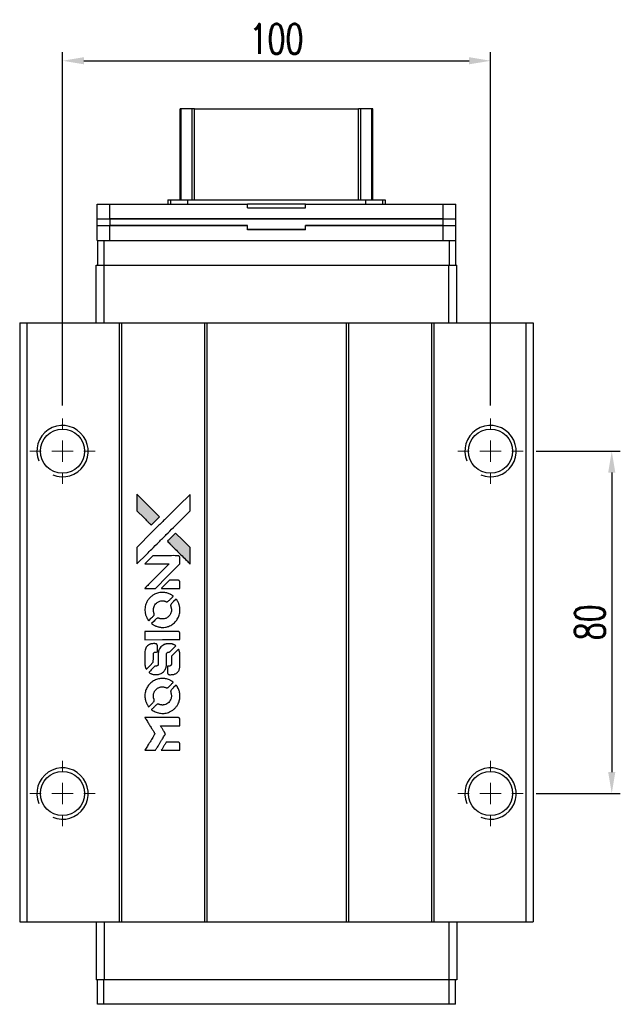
# Model space of a CAD drawing. Header units: millimetres. Extents: x 740 to 1274, y 165 to 624.
# Tile 2 of 3: x 771 to 912, y 394 to 624. Entities that reach past the tile are written whole.
import ezdxf

# ---------------------------------------------------------------- set-up
doc = ezdxf.new("R2010")
doc.units = ezdxf.units.MM
doc.header["$LTSCALE"] = 2
doc.header["$PDSIZE"] = -1
doc.layers.add('DIM', color=4, linetype='Continuous')
doc.styles.add('DIM-7', font='SIMPLEX.shx', dxfattribs={"width": 0.7, "bigfont": 'chineset.shx'})
doc.dimstyles.new('CNS', dxfattribs={"dimtxt": 3.5, "dimasz": 2.5, "dimexe": 1, "dimexo": 1.5, "dimgap": 0.09, "dimtad": 0, "dimdsep": 46, "dimtxsty": 'DIM-7', "dimcen": 0.09, "dimclrd": 1, "dimclre": 1, "dimclrt": 4, "dimadec": 0, "dimazin": 0, "dimtfac": 1, "dimtix": 1, "dimtmove": 2, "dimatfit": 3, "dimfxl": 1, "dimtvp": 0.971429, "dimtolj": 1, "dimarcsym": 0})

# ---------------------------------------------------------------- blocks, each defined once
blk = doc.blocks.new('SW_CENTERMARKSYMBOL_3')
at = {"color": 0, "linetype": 'Continuous', "lineweight": 18}
for p, q in [((0, 5), (0, 7.65)), ((0, 0), (0, 2.5)), ((-5, 0), (-7.65, 0)), ((0, 0), (-2.5, 0)), ((0, 0), (0, -2.5)), ((0, 0), (2.5, 0)), ((5, 0), (7.65, 0)), ((0, -5), (0, -7.65))]:
    blk.add_line(p, q, dxfattribs=at)
blk = doc.blocks.new('SW_CENTERMARKSYMBOL_4')
at = {"color": 0, "linetype": 'Continuous', "lineweight": 18}
for p, q in [((0, 5), (0, 7.65)), ((0, 0), (0, 2.5)), ((-5, 0), (-7.65, 0)), ((0, 0), (-2.5, 0)), ((0, 0), (0, -2.5)), ((0, 0), (2.5, 0)), ((5, 0), (7.65, 0)), ((0, -5), (0, -7.65))]:
    blk.add_line(p, q, dxfattribs=at)
blk = doc.blocks.new('SW_CENTERMARKSYMBOL_5')
at = {"color": 0, "linetype": 'Continuous', "lineweight": 18}
for p, q in [((0, 5), (0, 7.65)), ((0, 0), (0, 2.5)), ((-5, 0), (-7.65, 0)), ((0, 0), (-2.5, 0)), ((0, 0), (0, -2.5)), ((0, 0), (2.5, 0)), ((5, 0), (7.65, 0)), ((0, -5), (0, -7.65))]:
    blk.add_line(p, q, dxfattribs=at)
blk = doc.blocks.new('SW_CENTERMARKSYMBOL_6')
at = {"color": 0, "linetype": 'Continuous', "lineweight": 18}
for p, q in [((0, 5), (0, 7.65)), ((0, 0), (0, 2.5)), ((-5, 0), (-7.65, 0)), ((0, 0), (-2.5, 0)), ((0, 0), (0, -2.5)), ((0, 0), (2.5, 0)), ((5, 0), (7.65, 0)), ((0, -5), (0, -7.65))]:
    blk.add_line(p, q, dxfattribs=at)
blk = doc.blocks.new('LOGO')
at = {"linetype": 'Continuous'}
h = blk.add_hatch(color=22, dxfattribs=at)
h.dxf.hatch_style = 1
h.paths.add_polyline_path([(513.28, 1429.74), (513.28, 1427.8), (513.28, 1425.87), (514.96, 1424.21, 0.000288), (515.6, 1423.57, 0.000479), (516.15, 1423.03, 0.000013), (516.64, 1422.54, 0.197177), (516.65, 1422.54, 0.197497), (516.65, 1422.54, 0.00004), (516.94, 1422.82, 0.000834), (517.25, 1423.13, 0.000506), (517.61, 1423.5), (518.57, 1424.46), (515.93, 1427.1)])
h.paths.add_polyline_path([(522.33, 1420.69), (521.37, 1419.73, 0.000476), (521, 1419.36, 0.000789), (520.69, 1419.05, 0.000035), (520.41, 1418.76, 0.19758), (520.41, 1418.76, 0.198396), (520.41, 1418.75, 0.000019), (520.8, 1418.37, 0.000582), (521.22, 1417.94, 0.000351), (521.72, 1417.44, 0.000108), (523.84, 1415.33, 0.000692), (524.92, 1414.26, 0.000077), (525.67, 1413.52, 0.197527), (525.69, 1413.51, 0.410181), (525.71, 1413.52, 0.000493), (525.71, 1413.92, 0.002424), (525.71, 1414.46, 0.000529), (525.72, 1415.41), (525.72, 1417.3), (524.02, 1418.99)])
at = {"color": 22}
for points in [[(514.96, 1424.21, 0.000288), (515.6, 1423.57, 0.000479), (516.15, 1423.03, 0.000013), (516.64, 1422.54, 0.197177), (516.65, 1422.54, 0.197497), (516.65, 1422.54, 0.00004), (516.94, 1422.82, 0.000836), (517.25, 1423.13, 0.000505), (517.61, 1423.5), (518.57, 1424.46), (515.93, 1427.1), (513.28, 1429.74), (513.28, 1427.8), (513.28, 1425.87)], [(515.61, 1415.78, -0.000056), (516.77, 1416.94, -0.000021), (518.39, 1418.56, -0.000021), (520.16, 1420.33, -0.000025), (521.82, 1421.99), (525.72, 1425.87), (525.71, 1427.79), (525.71, 1429.72), (523.09, 1427.12, 0.000274), (521.84, 1425.87, 0.000123), (520.19, 1424.23, 0.000121), (518.45, 1422.5, 0.000165), (516.88, 1420.93), (513.28, 1417.34), (513.28, 1415.4), (513.28, 1413.46)], [(521.72, 1417.44, 0.000108), (523.84, 1415.33, 0.000692), (524.92, 1414.26, 0.000077), (525.67, 1413.52, 0.197527), (525.69, 1413.51, 0.410182), (525.71, 1413.52, 0.000493), (525.71, 1413.92, 0.002424), (525.71, 1414.46, 0.000529), (525.72, 1415.41), (525.72, 1417.3), (524.02, 1418.99), (522.33, 1420.69), (521.37, 1419.73, 0.000476), (521, 1419.36, 0.000789), (520.69, 1419.05, 0.000035), (520.41, 1418.76, 0.19758), (520.41, 1418.76, 0.198396), (520.41, 1418.75, 0.000019), (520.8, 1418.37, 0.000582), (521.22, 1417.94, 0.000351)], [(516.36, 1407.75), (517.6, 1407.75), (520.46, 1410.62), (523.32, 1413.48), (523.32, 1414.28, 0.0008), (523.31, 1414.79, 0.010795), (523.31, 1414.98, 0.030495), (523.29, 1415.08, 0.080372), (523.27, 1415.15, 0.03816), (523.23, 1415.22, 0.041799), (523.17, 1415.28, 0.042486), (523.11, 1415.33, 0.042078), (523.04, 1415.37, 0.099276), (522.95, 1415.39, 0.003302), (522.55, 1415.39, 0.002586), (521.85, 1415.4, 0.000204), (520, 1415.39), (517.04, 1415.39), (516.09, 1414.44), (515.14, 1413.48), (517.99, 1413.47), (520.84, 1413.46), (518.02, 1410.66, 0.000253), (516.93, 1409.58, 0.000412), (516.02, 1408.66, 0.000041), (515.19, 1407.84, 0.041338), (515.16, 1407.8), (515.12, 1407.75)], [(521.16, 1407.75), (523.32, 1407.75), (523.32, 1408.55), (523.31, 1409.36), (523.25, 1409.45, 0.03146), (523.22, 1409.49, 0.026444), (523.19, 1409.54, 0.026444), (523.15, 1409.57, 0.031457), (523.1, 1409.6), (523.01, 1409.66), (521.94, 1409.67), (520.87, 1409.67), (519.94, 1408.72, 0.000745), (519.58, 1408.36, 0.001228), (519.28, 1408.05, 0.000087), (519.01, 1407.77, 0.195134), (519, 1407.76, 0.412117), (519.01, 1407.76, 0.000048), (519.64, 1407.75, 0.00109), (520.34, 1407.75, 0.000653)], [(515.19, 1402.27, 0.023681), (515.24, 1401.94, 0.022402), (515.32, 1401.6, 0.021929), (515.44, 1401.26, 0.020503), (515.59, 1400.93, 0.013745), (515.69, 1400.74, 0.009767), (515.81, 1400.53, 0.009658), (515.93, 1400.35, 0.027804), (516.02, 1400.22), (516.06, 1400.18), (516.66, 1400.77, 0.002053), (516.95, 1401.06, 0.006738), (517.13, 1401.26, 0.007826), (517.26, 1401.39, 0.063909), (517.3, 1401.46, 0.061532), (517.34, 1401.57, 0.068674), (517.35, 1401.68, 0.052072), (517.33, 1401.81, 0.019648), (517.27, 1401.99, -0.018366), (517.21, 1402.2, -0.0288), (517.17, 1402.39, -0.029061), (517.15, 1402.58, -0.019155), (517.15, 1402.81, -0.053809), (517.22, 1403.28, -0.058833), (517.39, 1403.72, -0.058566), (517.66, 1404.11, -0.052525), (518.02, 1404.44, -0.044733), (518.32, 1404.63, -0.040573), (518.67, 1404.76, -0.041123), (519.02, 1404.84, -0.04951), (519.36, 1404.85, -0.017369), (519.52, 1404.84, -0.024255), (519.67, 1404.81, -0.023787), (519.81, 1404.77, -0.015798), (519.96, 1404.71, 0.010631), (520.06, 1404.67, 0.033653), (520.13, 1404.65, 0.037806), (520.2, 1404.64, 0.016307), (520.29, 1404.64, 0.068179), (520.46, 1404.67, 0.095747), (520.6, 1404.74, 0.033418), (520.78, 1404.9, 0.002133), (521.29, 1405.42, 0.001452), (521.57, 1405.71, 0.012393), (521.7, 1405.84, 0.020479), (521.76, 1405.92, 0.344362), (521.76, 1405.95, 0.074287), (521.69, 1406.02, 0.005454), (521.47, 1406.16, 0.008391), (521.24, 1406.3, 0.017097), (521.05, 1406.4, 0.027375), (520.66, 1406.56, 0.02835), (520.27, 1406.68, 0.027723), (519.85, 1406.76, 0.023913), (519.4, 1406.79, 0.027047), (518.87, 1406.78, 0.031685), (518.37, 1406.71, 0.032425), (517.89, 1406.57, 0.031013), (517.43, 1406.38, 0.037914), (516.88, 1406.05, 0.040153), (516.4, 1405.65, 0.039834), (515.98, 1405.18, 0.036173), (515.64, 1404.63, 0.040752), (515.4, 1404.09, 0.035885), (515.24, 1403.5, 0.035491), (515.17, 1402.88, 0.037615)], [(516.85, 1399.42, 0.018008), (517.03, 1399.3, 0.009842), (517.25, 1399.17, 0.009807), (517.48, 1399.05, 0.015716), (517.68, 1398.96, 0.048467), (518.41, 1398.73, 0.045841), (519.19, 1398.64, 0.046006), (519.96, 1398.69, 0.049638), (520.69, 1398.88, 0.064819), (521.64, 1399.39, 0.06695), (522.42, 1400.11, 0.066691), (522.98, 1401.02, 0.063505), (523.3, 1402.06, 0.03135), (523.32, 1402.32, 0.010439), (523.33, 1402.71, 0.010391), (523.32, 1403.11, 0.032408), (523.29, 1403.37, 0.015696), (523.23, 1403.67, 0.018095), (523.15, 1403.96, 0.018551), (523.05, 1404.24, 0.018352), (522.93, 1404.51, 0.015568), (522.84, 1404.68, 0.009832), (522.72, 1404.89, 0.009795), (522.6, 1405.07, 0.023727), (522.5, 1405.21), (522.46, 1405.26), (521.86, 1404.67, 0.001528), (521.53, 1404.34, 0.010022), (521.36, 1404.17, 0.019586), (521.27, 1404.06, 0.061865), (521.22, 1403.98, 0.055054), (521.18, 1403.85, 0.061607), (521.17, 1403.73, 0.048725), (521.19, 1403.58, 0.020221), (521.24, 1403.39, -0.017722), (521.31, 1403.18, -0.02685), (521.34, 1402.99, -0.02759), (521.36, 1402.81, -0.020233), (521.36, 1402.6, -0.04793), (521.3, 1402.21, -0.048386), (521.17, 1401.84, -0.047866), (520.97, 1401.49, -0.044964), (520.7, 1401.19, -0.04333), (520.38, 1400.93, -0.050921), (520.04, 1400.75, -0.051473), (519.67, 1400.64, -0.0459), (519.27, 1400.6, -0.019014), (519.08, 1400.61, -0.024114), (518.9, 1400.63, -0.025081), (518.73, 1400.67, -0.023892), (518.57, 1400.72, 0.008624), (518.44, 1400.77, 0.026486), (518.35, 1400.8, 0.035074), (518.27, 1400.81, 0.02756), (518.18, 1400.81, 0.087163), (518.05, 1400.79, 0.073291), (517.92, 1400.71, 0.028074), (517.73, 1400.55, 0.002594), (517.3, 1400.13), (516.7, 1399.52)], [(519.24, 1395.78), (523.31, 1395.78), (523.31, 1396.58), (523.31, 1397.38), (523.26, 1397.47, 0.071429), (523.21, 1397.55, 0.054799), (523.13, 1397.62, 0.053585), (523.03, 1397.67, 0.060698), (522.93, 1397.7, 0.033975), (522.76, 1397.71), (520.69, 1397.71, 0.000726), (518.66, 1397.71, 0.001084), (516.89, 1397.7), (515.16, 1397.69), (515.16, 1396.73), (515.16, 1395.77)], [(515.18, 1389.81, 0.018538), (515.19, 1389.69, 0.010695), (515.22, 1389.54, 0.01068), (515.25, 1389.4, 0.017678), (515.29, 1389.28, 0.013849), (515.34, 1389.14, 0.011814), (515.4, 1389, 0.004513), (515.46, 1388.86, 0.290035), (515.48, 1388.85, 0.196418), (515.49, 1388.86, 0.000124), (515.73, 1389.09, 0.001477), (516, 1389.35, 0.000898), (516.31, 1389.66), (517.12, 1390.48), (517.13, 1391.49, -0.001471), (517.13, 1392.26, -0.028714), (517.15, 1392.5, -0.097073), (517.19, 1392.63, -0.084199), (517.29, 1392.75, -0.042698), (517.36, 1392.8, -0.053912), (517.43, 1392.84, -0.051004), (517.52, 1392.86, -0.032967), (517.62, 1392.86, 0.00807), (517.67, 1392.86, 0.003023), (517.75, 1392.87, 0.002994), (517.82, 1392.87, 0.003629), (517.9, 1392.88), (518.07, 1392.89), (518.07, 1393.67, 0.001618), (518.07, 1394.04, 0.005206), (518.07, 1394.28, 0.00535), (518.06, 1394.46, 0.060675), (518.05, 1394.52, 0.048484), (518.03, 1394.56, 0.02389), (518.01, 1394.61, 0.022812), (517.98, 1394.65, 0.02462), (517.94, 1394.69, 0.061781), (517.84, 1394.77, 0.080179), (517.74, 1394.81, 0.048561), (517.58, 1394.83, 0.010021), (517.31, 1394.84, 0.016602), (516.95, 1394.83, 0.031409), (516.66, 1394.79, 0.036474), (516.41, 1394.72, 0.03439), (516.16, 1394.62, 0.065928), (515.78, 1394.35, 0.069066), (515.48, 1393.99, 0.065697), (515.28, 1393.55, 0.051559), (515.18, 1393.04, 0.020904), (515.17, 1392.76, 0.000451), (515.17, 1391.42, 0.000419), (515.17, 1390.07, 0.022759)], [(516.23, 1388.03, 0.023289), (516.43, 1387.9, 0.026845), (516.62, 1387.8, 0.026047), (516.83, 1387.72, 0.019751), (517.07, 1387.66, 0.013249), (517.21, 1387.63, 0.025169), (517.32, 1387.61, 0.016532), (517.45, 1387.61, 0.002937), (517.71, 1387.61, 0.003317), (517.94, 1387.61, 0.011808), (518.09, 1387.61, 0.01777), (518.2, 1387.62, 0.021476), (518.3, 1387.64, 0.04325), (518.73, 1387.78, 0.045753), (519.13, 1387.98, 0.04649), (519.47, 1388.25, 0.047672), (519.76, 1388.58, 0.025315), (519.85, 1388.72, 0.015208), (519.94, 1388.9, 0.01512), (520.03, 1389.08, 0.022488), (520.09, 1389.24, 0.027857), (520.16, 1389.5, 0.034138), (520.19, 1389.75, 0.014286), (520.2, 1390.12, 0.00124), (520.2, 1391.08, -0.00103), (520.2, 1391.66, -0.002552), (520.21, 1392.09, -0.001594), (520.21, 1392.42, -0.047676), (520.22, 1392.5, -0.085307), (520.28, 1392.64, -0.097789), (520.38, 1392.75, -0.085947), (520.52, 1392.82, -0.051339), (520.71, 1392.86, 0.014634), (520.78, 1392.86, 0.015028), (520.84, 1392.87, 0.014927), (520.89, 1392.89, 0.059415), (520.93, 1392.9, 0.070595), (520.99, 1392.95, 0.00028), (521.68, 1393.62, 0.000111), (522.38, 1394.32, 0.200239), (522.39, 1394.35, 0.268906), (522.38, 1394.36, 0.001866), (522.21, 1394.46, 0.007532), (522.05, 1394.55, 0.017818), (521.92, 1394.61, 0.013256), (521.79, 1394.66, 0.011636), (521.64, 1394.71, 0.011528), (521.49, 1394.76, 0.012303), (521.34, 1394.8, 0.0423), (521.11, 1394.83, 0.013657), (520.76, 1394.83, 0.013857), (520.42, 1394.82, 0.037428), (520.17, 1394.79, 0.014927), (520.01, 1394.75, 0.0122), (519.83, 1394.69, 0.012518), (519.67, 1394.64, 0.023062), (519.55, 1394.58, 0.065961), (519.09, 1394.27, 0.06055), (518.71, 1393.84, 0.059676), (518.44, 1393.33, 0.060497), (518.3, 1392.77, 0.025683), (518.29, 1392.65, 0.001528), (518.29, 1392.29, 0.002124), (518.28, 1391.83, 0.001173), (518.28, 1391.27, -0.000809), (518.28, 1390.29, -0.017164), (518.27, 1390, -0.063931), (518.24, 1389.85, -0.108429), (518.17, 1389.74, -0.052941), (518.1, 1389.68, -0.063675), (518.02, 1389.63, -0.050562), (517.91, 1389.61, -0.020337), (517.77, 1389.59, 0.009897), (517.68, 1389.59, 0.016482), (517.61, 1389.58, 0.019019), (517.55, 1389.56, 0.06043), (517.51, 1389.55, 0.076267), (517.42, 1389.49, 0.00054), (516.79, 1388.85, 0.000307), (516.15, 1388.19, 0.142594), (516.12, 1388.14, 0.232419), (516.12, 1388.13, 0.022995), (516.15, 1388.1, 0.024627), (516.19, 1388.06, 0.015407)], [(520.45, 1387.92, 0.065483), (520.5, 1387.83, 0.053271), (520.57, 1387.74, 0.052018), (520.66, 1387.67, 0.0556), (520.76, 1387.62, 0.036839), (520.82, 1387.6, 0.026922), (520.9, 1387.59, 0.016905), (521, 1387.59, 0.004317), (521.17, 1387.59, 0.016369), (521.52, 1387.6, 0.029936), (521.81, 1387.64, 0.03418), (522.06, 1387.7, 0.031327), (522.31, 1387.81, 0.046935), (522.61, 1387.99, 0.054053), (522.86, 1388.22, 0.053701), (523.05, 1388.5, 0.045364), (523.19, 1388.83, 0.032479), (523.27, 1389.12, 0.03386), (523.3, 1389.41, 0.013578), (523.32, 1389.88, 0.001155), (523.32, 1391.07, 0.000413), (523.31, 1392.09, 0.005008), (523.3, 1392.48, 0.013199), (523.29, 1392.71, 0.033956), (523.27, 1392.86, 0.013909), (523.23, 1393.03, 0.010864), (523.17, 1393.21, 0.010938), (523.12, 1393.37, 0.028702), (523.07, 1393.48), (523.03, 1393.56), (522.19, 1392.74), (521.36, 1391.92), (521.36, 1390.96, -0.001504), (521.36, 1390.55, -0.00328), (521.36, 1390.24, -0.001901), (521.35, 1389.99, -0.061333), (521.34, 1389.93, -0.063621), (521.31, 1389.85, -0.048633), (521.25, 1389.77, -0.046769), (521.17, 1389.7, -0.047961), (521.09, 1389.64, -0.02678), (521.02, 1389.61, -0.050957), (520.95, 1389.59, -0.029398), (520.87, 1389.58, -0.00401), (520.7, 1389.58), (520.41, 1389.57), (520.41, 1388.8, 0.001061), (520.41, 1388.34, 0.009147), (520.42, 1388.13, 0.020721), (520.43, 1388.01, 0.051619)], [(515.19, 1382.19, 0.024131), (515.24, 1381.84, 0.022344), (515.33, 1381.49, 0.021883), (515.45, 1381.14, 0.020884), (515.6, 1380.79, 0.010669), (515.7, 1380.6, 0.010389), (515.82, 1380.41, 0.010913), (515.93, 1380.23, 0.022227), (516.02, 1380.11), (516.06, 1380.06), (516.67, 1380.68, 0.002452), (516.9, 1380.92, 0.003628), (517.1, 1381.13, 0.001662), (517.28, 1381.32, 0.070159), (517.31, 1381.36, 0.047671), (517.32, 1381.4, 0.018624), (517.33, 1381.45, 0.017921), (517.34, 1381.5, 0.018804), (517.35, 1381.56, 0.018255), (517.35, 1381.64, 0.041312), (517.34, 1381.7, 0.037164), (517.33, 1381.76, 0.012342), (517.29, 1381.84, -0.015101), (517.22, 1382.05, -0.035998), (517.18, 1382.21, -0.033244), (517.16, 1382.38, -0.011249), (517.15, 1382.62, -0.004059), (517.15, 1382.83, -0.019693), (517.16, 1382.94, -0.027943), (517.18, 1383.04, -0.014411), (517.2, 1383.15, -0.033089), (517.3, 1383.43, -0.033887), (517.43, 1383.69, -0.034021), (517.59, 1383.93, -0.033942), (517.78, 1384.14, -0.02816), (518.01, 1384.33, -0.035032), (518.23, 1384.48, -0.035269), (518.48, 1384.6, -0.029196), (518.75, 1384.69, -0.037862), (519.07, 1384.75, -0.043657), (519.37, 1384.75, -0.043064), (519.68, 1384.7, -0.035184), (520, 1384.6, 0.033699), (520.15, 1384.55, 0.052815), (520.28, 1384.53, 0.059167), (520.4, 1384.54, 0.058972), (520.52, 1384.58, 0.059208), (520.61, 1384.64, 0.021125), (520.73, 1384.74, 0.008691), (520.92, 1384.93, 0.000851), (521.37, 1385.39, 0.001873), (521.6, 1385.62, 0.013884), (521.71, 1385.74, 0.022355), (521.76, 1385.81, 0.341453), (521.76, 1385.84, 0.073011), (521.7, 1385.9, 0.004587), (521.48, 1386.04, 0.00748), (521.26, 1386.17, 0.016837), (521.08, 1386.27, 0.028606), (520.66, 1386.46, 0.031352), (520.23, 1386.59, 0.031004), (519.78, 1386.67, 0.0268), (519.3, 1386.69, 0.026698), (518.79, 1386.66, 0.03002), (518.31, 1386.58, 0.030357), (517.85, 1386.45, 0.028554), (517.4, 1386.25, 0.062944), (516.56, 1385.69, 0.062206), (515.88, 1384.94, 0.062448), (515.41, 1384.05, 0.064355), (515.18, 1383.07, 0.017377), (515.17, 1382.88, 0.008369), (515.17, 1382.63, 0.008367), (515.17, 1382.38, 0.01757)], [(516.84, 1379.31, 0.064158), (517.79, 1378.81, 0.06356), (518.83, 1378.56, 0.064004), (519.9, 1378.58, 0.066747), (520.91, 1378.87, 0.04321), (521.54, 1379.22, 0.044737), (522.1, 1379.66, 0.044901), (522.56, 1380.2, 0.044184), (522.93, 1380.81, 0.026293), (523.13, 1381.28, 0.033344), (523.25, 1381.73, 0.033227), (523.32, 1382.19, 0.025815), (523.33, 1382.7, 0.023119), (523.3, 1383.19, 0.031044), (523.22, 1383.62, 0.031337), (523.09, 1384.04, 0.024258), (522.89, 1384.48, 0.015622), (522.81, 1384.63, 0.008495), (522.7, 1384.82, 0.008415), (522.59, 1384.99, 0.020814), (522.5, 1385.11), (522.45, 1385.17), (521.86, 1384.58, 0.002843), (521.42, 1384.14, 0.033917), (521.26, 1383.96, 0.087906), (521.2, 1383.83, 0.073302), (521.17, 1383.67, 0.022047), (521.18, 1383.59, 0.026465), (521.19, 1383.52, 0.022233), (521.21, 1383.44, 0.009985), (521.24, 1383.33, -0.039011), (521.33, 1382.95, -0.044398), (521.36, 1382.58, -0.045096), (521.32, 1382.22, -0.04265), (521.22, 1381.86, -0.071154), (520.94, 1381.35, -0.068827), (520.53, 1380.93, -0.068713), (520.02, 1380.64, -0.070507), (519.45, 1380.51, -0.028605), (519.21, 1380.5, -0.031418), (518.97, 1380.52, -0.031044), (518.74, 1380.57, -0.02668), (518.5, 1380.64, 0.038913), (518.36, 1380.69, 0.043732), (518.22, 1380.71, 0.047754), (518.09, 1380.7, 0.075756), (517.99, 1380.67, 0.07294), (517.93, 1380.63, 0.003456), (517.77, 1380.48, 0.005023), (517.57, 1380.29, 0.002422), (517.31, 1380.03, 0.000819), (517.08, 1379.8, 0.001349), (516.88, 1379.61, 0.0001), (516.71, 1379.43, 0.205335), (516.7, 1379.42, 0.219821), (516.71, 1379.42, 0.002494), (516.75, 1379.39, 0.007089), (516.79, 1379.35, 0.004494)], [(516.38, 1369.92), (517.61, 1369.92), (517.82, 1370.25, -0.000297), (517.94, 1370.46, -0.000037), (518.22, 1370.91, -0.000043), (518.55, 1371.45, -0.000036), (518.9, 1372.02, 0.000044), (519.24, 1372.57, 0.000063), (519.54, 1373.07, 0.000035), (519.8, 1373.49, 0.0009), (519.87, 1373.61), (519.97, 1373.77), (519.84, 1373.99, 0.001175), (519.76, 1374.11, 0.000208), (519.62, 1374.34, 0.000225), (519.45, 1374.62, 0.000203), (519.27, 1374.9, -0.000711), (519.1, 1375.17, -0.001119), (518.96, 1375.4, -0.000263), (518.83, 1375.6, -0.04589), (518.82, 1375.63, -0.519312), (518.84, 1375.65, -0.001914), (519.17, 1375.65, -0.003124), (519.71, 1375.66, -0.000285), (521.07, 1375.66), (523.32, 1375.66), (523.32, 1376.44, 0.001727), (523.32, 1377.01, 0.025279), (523.31, 1377.21, 0.073886), (523.28, 1377.32, 0.07426), (523.21, 1377.42, 0.03264), (523.19, 1377.45, 0.01784), (523.16, 1377.48, 0.017712), (523.12, 1377.51, 0.026854), (523.09, 1377.53), (523.01, 1377.57), (519.07, 1377.57), (515.14, 1377.58), (515.17, 1377.53, -0.004595), (515.19, 1377.5, -0.00016), (515.26, 1377.38, -0.000298), (515.35, 1377.24, -0.000208), (515.45, 1377.08, 0.000986), (515.74, 1376.61, 0.00025), (516.22, 1375.85, 0.000268), (516.72, 1375.05, 0.000436), (517.16, 1374.36, -0.002932), (517.3, 1374.13, -0.004718), (517.41, 1373.94, -0.001113), (517.51, 1373.77, -0.227179), (517.52, 1373.75, -0.045982), (517.51, 1373.73, -0.000145), (517.36, 1373.5, -0.000825), (517.2, 1373.24, -0.000517), (517.02, 1372.94, 0.000056), (516.37, 1371.9, 0.000289), (516.01, 1371.32, 0.000481), (515.75, 1370.89, 0.000418), (515.47, 1370.44), (515.15, 1369.92)], [(521.15, 1369.92), (523.32, 1369.92), (523.32, 1370.7, 0.000842), (523.32, 1371.21, 0.010591), (523.31, 1371.4, 0.028995), (523.3, 1371.5, 0.069543), (523.28, 1371.58, 0.051063), (523.24, 1371.65, 0.039932), (523.18, 1371.72, 0.039414), (523.11, 1371.77, 0.045845), (523.04, 1371.81, 0.094811), (522.96, 1371.83, 0.007124), (522.75, 1371.84, 0.004713), (522.39, 1371.84, 0.000534), (521.56, 1371.84), (520.16, 1371.84), (520.03, 1371.64, 0.000828), (519.68, 1371.07, 0.000879), (519.33, 1370.5, 0.000048), (518.99, 1369.94, 0.137596), (518.99, 1369.92, 0.413028), (518.99, 1369.92, 0.000016), (519.62, 1369.92, 0.000623), (520.32, 1369.92, 0.000374)]]:
    blk.add_lwpolyline(points, format="xyb", close=True, dxfattribs=at)
blk = doc.blocks.new('*D66')
at = {"color": 7, "lineweight": -2}
for p, q in [((781.43, 533.49), (781.43, 616.06)), ((881.43, 533.49), (881.43, 616.06)), ((786.43, 614.06), (876.43, 614.06))]:
    blk.add_line(p, q, dxfattribs=at)
at = {"color": 7}
for points in [[(786.43, 614.9), (786.43, 613.23), (781.43, 614.06)], [(876.43, 614.9), (876.43, 613.23), (881.43, 614.06)]]:
    blk.add_solid(points, dxfattribs=at)
at = {"layer": 'DEFPOINTS', "color": 0}
for p in [(881.43, 614.06), (781.43, 530.49), (881.43, 530.49)]:
    blk.add_point(p, dxfattribs=at)
at = {"color": 7, "insert": (831.43, 619.16), "char_height": 7, "attachment_point": 5, "style": 'DIM-7'}
blk.add_mtext('\\A1;100', dxfattribs=at)
blk = doc.blocks.new('*D67')
at = {"color": 7, "lineweight": -2}
for p, q in [((892.08, 522.84), (911.75, 522.84)), ((909.75, 517.84), (909.75, 447.84)), ((892.08, 442.84), (911.75, 442.84))]:
    blk.add_line(p, q, dxfattribs=at)
at = {"color": 7}
for points in [[(908.91, 517.84), (910.58, 517.84), (909.75, 522.84)], [(908.91, 447.84), (910.58, 447.84), (909.75, 442.84)]]:
    blk.add_solid(points, dxfattribs=at)
at = {"layer": 'DEFPOINTS', "color": 0}
for p in [(889.08, 522.84), (889.08, 442.84), (909.75, 442.84)]:
    blk.add_point(p, dxfattribs=at)
at = {"color": 7, "insert": (904.65, 482.84), "char_height": 7, "attachment_point": 5, "rotation": 90, "style": 'DIM-7'}
blk.add_mtext('\\A1;80', dxfattribs=at)

msp = doc.modelspace()

# ---------------------------------------------------------------- linework, layer by layer
at = {"color": 7, "linetype": 'Continuous', "lineweight": 25}
for p, q in [((808.926, 581.589), (808.926, 602.839)), ((809.166, 581.589), (809.166, 602.839)), ((811.742, 581.589), (811.742, 602.839)), ((812.236, 602.839), (850.616, 602.839)), ((812.236, 581.589), (812.236, 602.839)), ((850.616, 581.589), (850.616, 602.839)), ((851.111, 581.589), (851.111, 602.839)), ((853.686, 581.589), (853.686, 602.839)), ((853.926, 581.589), (853.926, 602.839)), ((789.501, 577.089), (789.501, 580.589)), ((789.501, 580.589), (792.501, 580.589)), ((792.501, 577.089), (792.501, 580.589)), ((792.501, 580.589), (824.676, 580.589)), ((806.073, 581.589), (806.073, 580.589)), ((806.073, 581.589), (806.626, 581.589)), ((806.626, 581.589), (806.626, 580.589)), ((806.626, 581.589), (810.64, 581.589)), ((810.64, 581.589), (810.64, 580.589)), ((810.64, 581.589), (852.212, 581.589)), ((824.676, 579.689), (824.676, 580.589)), ((838.176, 580.589), (824.676, 580.589)), ((838.176, 579.689), (838.176, 580.589)), ((838.176, 580.589), (870.351, 580.589)), ((852.212, 581.589), (852.212, 580.589)), ((852.212, 581.589), (856.226, 581.589)), ((856.226, 581.589), (856.226, 580.589)), ((856.226, 581.589), (856.779, 581.589)), ((856.779, 581.589), (856.779, 580.589)), ((870.351, 577.089), (870.351, 580.589)), ((870.351, 580.589), (873.351, 580.589)), ((873.351, 577.089), (873.351, 580.589)), ((824.676, 579.689), (838.176, 579.689)), ((789.501, 577.089), (792.501, 577.089)), ((789.501, 572.089), (789.501, 575.589)), ((789.501, 575.589), (792.501, 575.589)), ((789.526, 575.589), (789.526, 577.089)), ((792.501, 577.089), (870.351, 577.089)), ((792.501, 572.089), (792.501, 575.589)), ((792.501, 575.589), (824.676, 575.589)), ((792.526, 575.589), (792.526, 577.089)), ((870.326, 577.089), (792.526, 577.089)), ((824.676, 575.589), (792.526, 575.589)), ((824.676, 574.689), (824.676, 575.589)), ((824.676, 574.589), (824.676, 575.589)), ((838.176, 574.689), (838.176, 575.589)), ((838.176, 575.589), (870.351, 575.589)), ((870.326, 575.589), (838.176, 575.589)), ((838.176, 574.589), (838.176, 575.589)), ((870.326, 575.589), (870.326, 577.089)), ((870.351, 577.089), (873.351, 577.089)), ((870.351, 572.089), (870.351, 575.589)), ((870.351, 575.589), (873.351, 575.589)), ((873.326, 575.589), (873.326, 577.089)), ((873.351, 572.089), (873.351, 575.589)), ((824.676, 574.689), (838.176, 574.689)), ((838.176, 574.589), (824.676, 574.589)), ((789.501, 572.089), (789.576, 572.089)), ((789.576, 572.089), (789.576, 566.339)), ((789.576, 572.089), (791.076, 572.089)), ((791.076, 572.089), (791.076, 566.339)), ((791.076, 572.089), (871.776, 572.089)), ((871.776, 572.089), (871.776, 566.339)), ((871.776, 572.089), (873.276, 572.089)), ((873.276, 572.089), (873.351, 572.089)), ((873.276, 572.089), (873.276, 566.339)), ((789.276, 552.839), (789.276, 566.339)), ((789.276, 566.339), (791.176, 566.339)), ((791.176, 552.839), (791.176, 566.339)), ((791.176, 566.339), (871.676, 566.339)), ((871.676, 552.839), (871.676, 566.339)), ((871.676, 566.339), (873.576, 566.339)), ((873.576, 552.839), (873.576, 566.339)), ((771.426, 552.839), (771.426, 412.839)), ((771.426, 552.839), (773.076, 552.839)), ((773.076, 552.839), (773.076, 412.839)), ((773.076, 552.839), (794.676, 552.839)), ((794.676, 552.839), (794.676, 412.839)), ((794.676, 552.839), (795.226, 552.839)), ((795.226, 552.839), (795.226, 412.839)), ((795.226, 552.839), (814.626, 552.839)), ((814.626, 552.839), (814.626, 412.839)), ((814.626, 552.839), (815.176, 552.839)), ((815.176, 552.839), (815.176, 412.839)), ((815.176, 552.839), (847.676, 552.839)), ((847.676, 552.839), (847.676, 412.839)), ((847.676, 552.839), (848.226, 552.839)), ((848.226, 552.839), (848.226, 412.839)), ((848.226, 552.839), (867.626, 552.839)), ((867.626, 552.839), (867.626, 412.839)), ((867.626, 552.839), (868.176, 552.839)), ((868.176, 552.839), (868.176, 412.839)), ((868.176, 552.839), (889.676, 552.839)), ((889.676, 552.839), (889.676, 412.839)), ((889.676, 552.839), (891.426, 552.839)), ((891.426, 552.839), (891.426, 412.839)), ((771.426, 412.839), (773.076, 412.839)), ((773.076, 412.839), (794.676, 412.839)), ((789.276, 412.839), (789.276, 399.339)), ((791.176, 412.839), (791.176, 399.339)), ((794.676, 412.839), (795.226, 412.839)), ((795.226, 412.839), (814.626, 412.839)), ((814.626, 412.839), (815.176, 412.839)), ((815.176, 412.839), (847.676, 412.839)), ((847.676, 412.839), (848.226, 412.839)), ((848.226, 412.839), (867.626, 412.839)), ((867.626, 412.839), (868.176, 412.839)), ((868.176, 412.839), (889.676, 412.839)), ((871.676, 412.839), (871.676, 399.339)), ((873.576, 412.839), (873.576, 399.339)), ((889.676, 412.839), (891.426, 412.839)), ((791.176, 399.339), (789.276, 399.339)), ((789.576, 393.589), (789.576, 399.339)), ((791.076, 393.589), (791.076, 399.339)), ((871.676, 399.339), (791.176, 399.339)), ((873.576, 399.339), (871.676, 399.339)), ((871.776, 393.589), (871.776, 399.339)), ((873.276, 393.589), (873.276, 399.339)), ((791.076, 393.589), (789.576, 393.589)), ((871.776, 393.589), (791.076, 393.589)), ((873.276, 393.589), (871.776, 393.589))]:
    msp.add_line(p, q, dxfattribs=at)
for centre in [(781.426, 522.839), (881.426, 522.839), (781.426, 442.839), (881.426, 442.839)]:
    msp.add_circle(centre, 5.15, dxfattribs=at)
for centre in [(781.426, 522.839), (881.426, 522.839), (781.426, 442.839), (881.426, 442.839)]:
    msp.add_arc(centre, 6, 247.5, 202.5)
for points, knots in [([(809.166, 602.839), (809.104, 602.839), (809.039, 602.839), (808.949, 602.839), (808.926, 602.839), (808.926, 602.839)], [0, 0, 0, 0, 0.5, 0.5, 1, 1, 1, 1]), ([(811.742, 602.839), (811.695, 602.839), (811.601, 602.839), (811.311, 602.839), (811.116, 602.839), (810.644, 602.839), (810.368, 602.839), (809.782, 602.839), (809.471, 602.839), (809.166, 602.839)], [0, 0, 0, 0, 0.25, 0.25, 0.5, 0.5, 0.75, 0.75, 1, 1, 1, 1]), ([(812.236, 602.839), (812.182, 602.839), (812.124, 602.839), (812.012, 602.839), (811.957, 602.839), (811.863, 602.839), (811.824, 602.839), (811.768, 602.839), (811.75, 602.839), (811.742, 602.839)], [0, 0, 0, 0, 0.25, 0.25, 0.5, 0.5, 0.75, 0.75, 1, 1, 1, 1]), ([(851.111, 602.839), (851.102, 602.839), (851.085, 602.839), (851.028, 602.839), (850.989, 602.839), (850.895, 602.839), (850.841, 602.839), (850.728, 602.839), (850.671, 602.839), (850.616, 602.839)], [0, 0, 0, 0, 0.25, 0.25, 0.5, 0.5, 0.75, 0.75, 1, 1, 1, 1]), ([(853.686, 602.839), (853.381, 602.839), (853.071, 602.839), (852.484, 602.839), (852.209, 602.839), (851.737, 602.839), (851.541, 602.839), (851.252, 602.839), (851.157, 602.839), (851.111, 602.839)], [0, 0, 0, 0, 0.25, 0.25, 0.5, 0.5, 0.75, 0.75, 1, 1, 1, 1]), ([(853.926, 602.839), (853.926, 602.839), (853.904, 602.839), (853.814, 602.839), (853.748, 602.839), (853.686, 602.839)], [0, 0, 0, 0, 0.5, 0.5, 1, 1, 1, 1])]:
    msp.add_open_spline(points, degree=3, knots=knots, dxfattribs=at)

# ---------------------------------------------------------------- block references
at = {"color": 7, "linetype": 'Continuous', "lineweight": 0}
for name, p in [('SW_CENTERMARKSYMBOL_3', (781.426, 522.839)), ('SW_CENTERMARKSYMBOL_6', (881.426, 522.839)), ('SW_CENTERMARKSYMBOL_4', (781.426, 442.839)), ('SW_CENTERMARKSYMBOL_5', (881.426, 442.839))]:
    msp.add_blockref(name, p, dxfattribs=at)
at = {"layer": 'DIM'}
msp.add_blockref('LOGO', (285.52, -916.977), dxfattribs=at)

# ---------------------------------------------------------------- dimensions: what is measured, and where the dimension line sits
at = {"color": 7}
dim = msp.add_linear_dim(base=(881.426, 614.062), p1=(781.426, 530.489), p2=(881.426, 530.489), dimstyle='CNS', override={"dimscale": 2, "dimgap": 0.8, "dimtad": 1, "dimclrd": 7, "dimclre": 7, "dimclrt": 7, "dimtmove": 1}, dxfattribs=at)
dim.commit()
dim.dimension.update_dxf_attribs({"geometry": '*D66', "text_midpoint": (831.426, 619.162)})
dim = msp.add_linear_dim(base=(909.745, 442.839), p1=(889.076, 522.839), p2=(889.076, 442.839), angle=90, dimstyle='CNS', override={"dimscale": 2, "dimgap": 0.8, "dimtad": 1, "dimclrd": 7, "dimclre": 7, "dimclrt": 7, "dimtmove": 1}, dxfattribs=at)
dim.commit()
dim.dimension.update_dxf_attribs({"geometry": '*D67', "text_midpoint": (904.645, 482.839)})

doc.saveas('drawing.dxf')
